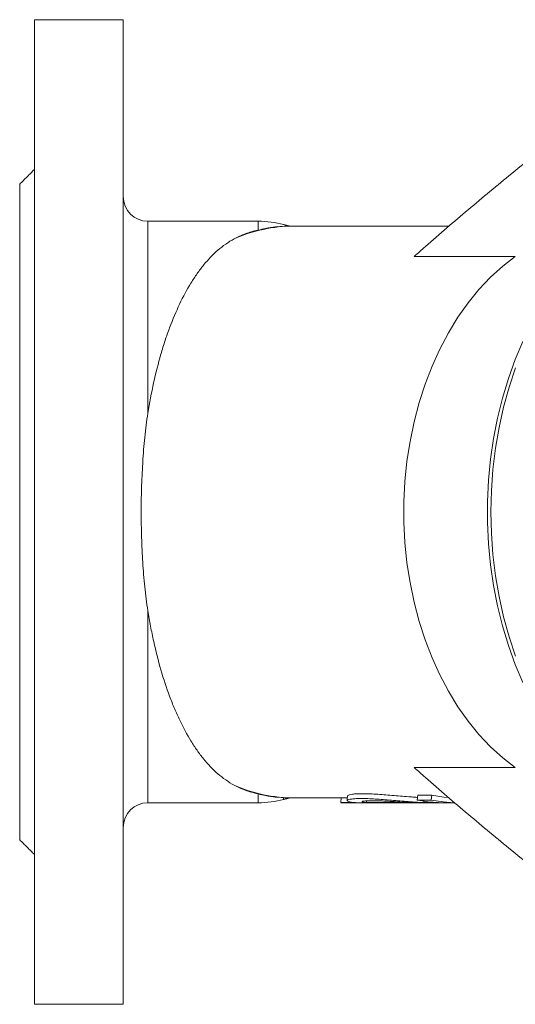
# Model space of a CAD drawing. Header units: millimetres. Extents: x 417 to 996, y 304 to 861.
# Tile 1 of 7: x 417 to 518, y 304 to 503. Entities that reach past the tile are written whole.
import ezdxf

# ---------------------------------------------------------------- set-up
doc = ezdxf.new("R2010")
doc.units = ezdxf.units.MM

msp = doc.modelspace()

# ---------------------------------------------------------------- linework, layer by layer
at = {"color": 7, "linetype": 'Continuous', "lineweight": 15}
for p, q in [((420.21, 503.4), (438.21, 503.4)), ((420.21, 303.65), (420.21, 503.4)), ((438.21, 303.65), (438.21, 503.4)), ((417.21, 337.03), (417.21, 470.03)), ((443.21, 423.54), (443.21, 462.51)), ((465.58, 460.72), (465.58, 462.51)), ((497.24, 455.37), (517.74, 455.37)), ((443.21, 344.54), (443.21, 383.52)), ((497.24, 351.68), (517.74, 351.68)), ((465.58, 344.54), (465.58, 346.33)), ((470.75, 345.22), (470.75, 345.62)), ((497.96, 346.08), (497.86, 345.09)), ((500.79, 346.08), (497.96, 346.08)), ((500.79, 346.08), (500.69, 345.09)), ((482.39, 345.56), (482.36, 344.56)), ((485.33, 344.56), (482.36, 344.56)), ((483.68, 345.56), (482.39, 345.56)), ((487.52, 344.56), (497.01, 344.56)), ((500.69, 345.09), (497.86, 345.09)), ((502.16, 344.56), (499.19, 344.56)), ((420.21, 303.65), (438.21, 303.65))]:
    msp.add_line(p, q, dxfattribs=at)
at = {"color": 7, "linetype": 'Continuous', "lineweight": 15, "flags": 128}
for points in [[(517.74, 351.68), (515.18, 353.67), (512.72, 355.91), (510.37, 358.39), (508.16, 361.1), (506.1, 364.03), (504.18, 367.15), (502.43, 370.47), (500.85, 373.95), (499.45, 377.58), (498.23, 381.34), (497.21, 385.22), (496.39, 389.19), (495.77, 393.23), (495.35, 397.33), (495.14, 401.46), (495.14, 405.59), (495.35, 409.72), (495.77, 413.82), (496.39, 417.86), (497.21, 421.83), (498.23, 425.71), (499.45, 429.47), (500.85, 433.1), (502.43, 436.59), (504.18, 439.9), (506.1, 443.03), (508.16, 445.95), (510.37, 448.67), (512.72, 451.15), (515.18, 453.39), (517.74, 455.37)], [(519.27, 368.91), (517.72, 372.61), (516.34, 376.44), (515.14, 380.4), (514.14, 384.46), (513.33, 388.61), (512.72, 392.82), (512.32, 397.08), (512.11, 401.38), (512.11, 405.68), (512.32, 409.97), (512.72, 414.23), (513.33, 418.45), (514.14, 422.59), (515.14, 426.65), (516.34, 430.61), (517.72, 434.44), (519.27, 438.14)], [(517.79, 374.29), (516.48, 378.21), (515.37, 382.25), (514.45, 386.39), (513.73, 390.6), (513.21, 394.88), (512.9, 399.19), (512.79, 403.53), (512.9, 407.86), (513.21, 412.17), (513.73, 416.45), (514.45, 420.66), (515.37, 424.8), (516.48, 428.84), (517.79, 432.76)], [(504.12, 345.62), (503.25, 345.7), (500.79, 346.08)], [(505.3, 344.55), (503.2, 344.7), (500.69, 345.09)]]:
    msp.add_lwpolyline(points, dxfattribs=at)
at = {"color": 7, "linetype": 'Continuous', "lineweight": 15}
for centre, radius, start, end in [((443.21, 467.51), 5, 180, 270), ((472.91, 431.4), 30.13, 90.1959, 113.8161), ((465.58, 442.51), 20, 75, 90), ((472.91, 375.65), 30.13, 246.1839, 269.8041), ((443.21, 339.54), 5, 90, 180), ((465.58, 364.54), 20, 270, 285), ((483.8, 374.04), 29.52, 267.2066, 269.9996), ((503.63, 374.38), 29.85, 258.8731, 267.1909)]:
    msp.add_arc(centre, radius, start, end, dxfattribs=at)
for points, knots in [([(497.24, 455.37), (497.99, 456.04), (501.63, 459.27), (508.21, 464.91), (518.52, 473.48), (525.97, 479.41), (530.47, 482.99)], [0, 0, 0, 0, 0.069219, 0.333585, 0.597963, 1, 1, 1, 1]), ([(472.8, 461.5), (472.01, 461.51), (470.9, 461.52), (469.78, 461.4), (469.45, 461.37)], [0, 0, 0, 0, 0.698009, 1, 1, 1, 1]), ([(465.58, 460.72), (464.64, 460.51), (463.78, 460.26), (462.58, 459.82), (462.19, 459.66), (461.45, 459.33), (461.09, 459.15), (460.74, 458.96)], [0, 0, 0, 0, 0.5, 0.5, 0.75, 0.75, 1, 1, 1, 1]), ([(469.45, 461.38), (469.33, 461.37), (468.65, 461.35), (467.43, 461.13), (466.09, 460.83), (465.58, 460.72)], [0, 0, 0, 0, 0.1165947, 0.6568998, 1, 1, 1, 1]), ([(460.74, 458.96), (460.13, 458.63), (459.55, 458.26), (458.44, 457.48), (457.91, 457.07), (456.37, 455.74), (455.43, 454.74), (454.07, 453.08), (453.63, 452.5), (452.78, 451.29), (452.36, 450.65), (451.13, 448.65), (450.37, 447.23), (448.93, 444.21), (448.26, 442.61), (447.31, 440.06), (447, 439.19), (446.41, 437.4), (446.13, 436.48), (445.31, 433.66), (444.82, 431.72), (443.94, 427.72), (443.55, 425.66), (443.21, 423.54)], [0, 0, 0, 0, 0.0625, 0.0625, 0.125, 0.125, 0.25, 0.25, 0.3125, 0.3125, 0.375, 0.375, 0.5, 0.5, 0.625, 0.625, 0.6875, 0.6875, 0.75, 0.75, 0.875, 0.875, 1, 1, 1, 1]), ([(443.21, 423.54), (442.96, 421.94), (442.75, 420.32), (442.5, 417.84), (442.42, 417.01), (442.28, 415.34), (442.22, 414.51), (441.96, 410.32), (441.86, 406.94), (441.86, 402.67), (441.86, 401.82), (441.89, 400.1), (441.91, 399.24), (441.99, 396.68), (442.07, 394.99), (442.28, 391.65), (442.41, 390), (442.75, 386.73), (442.96, 385.11), (443.21, 383.52)], [0, 0, 0, 0, 0.125, 0.125, 0.1875, 0.1875, 0.25, 0.25, 0.5, 0.5, 0.5625, 0.5625, 0.625, 0.625, 0.75, 0.75, 0.875, 0.875, 1, 1, 1, 1]), ([(443.21, 383.52), (443.29, 382.98), (443.38, 382.45), (443.57, 381.4), (443.66, 380.87), (443.96, 379.31), (444.17, 378.29), (444.83, 375.28), (445.32, 373.35), (446.4, 369.64), (446.99, 367.85), (447.94, 365.29), (448.27, 364.46), (448.95, 362.85), (449.3, 362.07), (450.38, 359.8), (451.14, 358.39), (452.35, 356.42), (452.76, 355.79), (453.61, 354.58), (454.06, 353.99), (455.42, 352.32), (456.37, 351.32), (457.91, 349.98), (458.44, 349.56), (459.55, 348.79), (460.13, 348.42), (460.74, 348.09)], [0, 0, 0, 0, 0.03125, 0.03125, 0.0625, 0.0625, 0.125, 0.125, 0.25, 0.25, 0.375, 0.375, 0.4375, 0.4375, 0.5, 0.5, 0.625, 0.625, 0.6875, 0.6875, 0.75, 0.75, 0.875, 0.875, 0.9375, 0.9375, 1, 1, 1, 1]), ([(497.24, 351.68), (497.99, 351.01), (501.63, 347.78), (508.21, 342.14), (518.52, 333.57), (525.97, 327.64), (530.47, 324.06)], [0, 0, 0, 0, 0.069219, 0.333585, 0.597963, 1, 1, 1, 1]), ([(465.58, 346.33), (464.62, 346.55), (463.76, 346.8), (462.16, 347.39), (461.43, 347.72), (460.74, 348.09)], [0, 0, 0, 0, 0.5, 0.5, 1, 1, 1, 1]), ([(465.58, 346.33), (466.09, 346.22), (467.42, 345.93), (468.63, 345.7), (469.31, 345.68), (469.44, 345.68)], [0, 0, 0, 0, 0.343191, 0.875363, 1, 1, 1, 1]), ([(469.44, 345.69), (470, 345.64), (471.12, 345.53), (472.25, 345.55), (472.82, 345.56)], [0, 0, 0, 0, 0.494058, 1, 1, 1, 1]), ([(483.71, 345.96), (483.7, 345.8), (483.67, 345.47), (483.64, 345.14), (483.63, 344.97)], [0, 0, 0, 0, 0.499991, 1, 1, 1, 1]), ([(497.92, 345.63), (497.68, 345.64), (497.1, 345.68), (495.93, 345.77), (494.43, 345.89), (492.71, 346.04), (491.03, 346.18), (489.43, 346.3), (487.95, 346.37), (486.63, 346.39), (485.53, 346.37), (484.65, 346.3), (484.05, 346.18), (483.74, 346.06), (483.75, 345.99), (483.75, 345.96)], [0, 0, 0, 0, 0.039547, 0.096204, 0.182177, 0.267839, 0.35316, 0.438775, 0.524123, 0.609704, 0.695076, 0.780625, 0.866024, 0.95154, 1, 1, 1, 1]), ([(499.19, 344.56), (499.07, 344.57), (498.82, 344.58), (498.33, 344.6), (497.42, 344.66), (496.05, 344.76), (494.34, 344.9), (492.62, 345.05), (490.92, 345.19), (489.31, 345.31), (487.82, 345.38), (486.51, 345.41), (485.4, 345.38), (484.54, 345.31), (483.94, 345.19), (483.62, 345.05), (483.61, 344.9), (483.89, 344.76), (484.36, 344.66), (484.81, 344.6), (485.1, 344.58), (485.26, 344.57), (485.33, 344.56)], [0, 0, 0, 0, 0.015785, 0.031554, 0.063069, 0.12597, 0.188705, 0.25126, 0.313635, 0.375855, 0.437958, 0.5, 0.562041, 0.624144, 0.686364, 0.748739, 0.811294, 0.874028, 0.93692, 0.968451, 0.984225, 1, 1, 1, 1]), ([(487.52, 344.56), (487.41, 344.57), (487.32, 344.58), (487.27, 344.58), (487.27, 344.58), (487.27, 344.58), (487.27, 344.58), (487.27, 344.58), (487.26, 344.58), (487.26, 344.58), (487.26, 344.58), (487.25, 344.58), (487.24, 344.58), (487.23, 344.59), (487.22, 344.59), (487.19, 344.59), (487.17, 344.59), (487.12, 344.6), (487.08, 344.6), (487.05, 344.61), (487.04, 344.61), (487.02, 344.61), (487.02, 344.61), (486.99, 344.62), (486.98, 344.62), (486.94, 344.63), (486.91, 344.63), (486.84, 344.65), (486.8, 344.66), (486.76, 344.67), (486.75, 344.67), (486.75, 344.67), (486.74, 344.67), (486.73, 344.68), (486.72, 344.68), (486.7, 344.69), (486.69, 344.69), (486.66, 344.71), (486.65, 344.72), (486.64, 344.76), (486.66, 344.78), (486.74, 344.81), (486.77, 344.82), (486.85, 344.84), (486.9, 344.85), (487.07, 344.88), (487.21, 344.9), (487.54, 344.93), (487.73, 344.94), (488.17, 344.95), (488.41, 344.96), (488.94, 344.96), (489.23, 344.95), (489.84, 344.94), (490.16, 344.93), (490.83, 344.9), (491.17, 344.88), (491.89, 344.85), (492.26, 344.82), (493, 344.78), (493.38, 344.76), (494.13, 344.71), (494.5, 344.69), (494.9, 344.67), (494.92, 344.66), (494.97, 344.66), (495, 344.66), (495.07, 344.66), (495.12, 344.65), (495.26, 344.65), (495.35, 344.64), (495.63, 344.63), (495.8, 344.62), (495.98, 344.61), (495.99, 344.61), (496.01, 344.61), (496.02, 344.6), (496.05, 344.6), (496.07, 344.6), (496.14, 344.6), (496.18, 344.6), (496.31, 344.59), (496.4, 344.59), (496.5, 344.58), (496.5, 344.58), (496.5, 344.58), (496.5, 344.58), (496.5, 344.58), (496.5, 344.58), (496.51, 344.58), (496.51, 344.58), (496.52, 344.58), (496.53, 344.58), (496.56, 344.58), (496.57, 344.58), (496.63, 344.58), (496.67, 344.57), (496.79, 344.57), (496.89, 344.57), (497.01, 344.56)], [0, 0, 0, 0, 0.03125, 0.03125, 0.031494, 0.031494, 0.031738, 0.031738, 0.032227, 0.032227, 0.033203, 0.033203, 0.035156, 0.035156, 0.039062, 0.039062, 0.046875, 0.046875, 0.0625, 0.0625, 0.066406, 0.066406, 0.070312, 0.070312, 0.078125, 0.078125, 0.09375, 0.09375, 0.125, 0.125, 0.128906, 0.128906, 0.132812, 0.132812, 0.140625, 0.140625, 0.15625, 0.15625, 0.1875, 0.1875, 0.25, 0.25, 0.28125, 0.28125, 0.3125, 0.3125, 0.375, 0.375, 0.4375, 0.4375, 0.5, 0.5, 0.5625, 0.5625, 0.625, 0.625, 0.6875, 0.6875, 0.75, 0.75, 0.8125, 0.8125, 0.875, 0.875, 0.878906, 0.878906, 0.882812, 0.882812, 0.890625, 0.890625, 0.90625, 0.90625, 0.9375, 0.9375, 0.939453, 0.939453, 0.941406, 0.941406, 0.945312, 0.945312, 0.953125, 0.953125, 0.96875, 0.96875, 0.968994, 0.968994, 0.969238, 0.969238, 0.969727, 0.969727, 0.970703, 0.970703, 0.972656, 0.972656, 0.976562, 0.976562, 0.984375, 0.984375, 1, 1, 1, 1])]:
    msp.add_open_spline(points, degree=3, knots=knots, dxfattribs=at)
for points, degree in [([(420.21, 473.03), (417.21, 470.03)], 1), ([(465.58, 462.51), (443.21, 462.51)], 1), ([(472.04, 461.49), (470.75, 461.83)], 1), ([(504.32, 461.53), (472.81, 461.53)], 1), ([(443.21, 344.54), (465.58, 344.54)], 1), ([(470.75, 345.22), (472.01, 345.56)], 1), ([(472.81, 345.53), (482.39, 345.53)], 1), ([(483.8, 344.53), (505.48, 344.53)], 1), ([(487.52, 344.56), (487.52, 344.68), (487.53, 344.8), (487.53, 344.92)], 3), ([(499.2, 344.92), (499.2, 344.8), (499.19, 344.68), (499.19, 344.56)], 3), ([(417.21, 337.03), (420.21, 334.03)], 1)]:
    msp.add_open_spline(points, degree=degree, dxfattribs=at)

doc.saveas('drawing.dxf')
